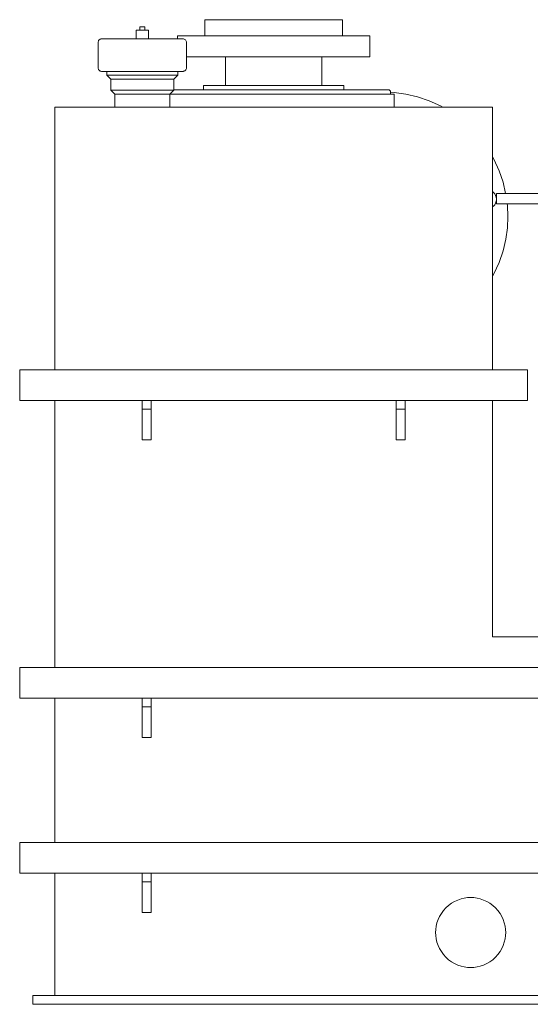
# Model space of a CAD drawing. Header units: millimetres. Extents: x -530 to 683, y -17 to 1108.
# Tile 1 of 7: x -530 to 53, y -17 to 1108. Entities that reach past the tile are written whole.
import ezdxf

# ---------------------------------------------------------------- set-up
doc = ezdxf.new("R2010")
doc.units = ezdxf.units.MM
doc.header["$MEASUREMENT"] = 0
doc.layers.add('MATERIAL 1', color=251, linetype='Continuous', true_color=0x505050)
doc.layers.add('MATERIAL 2', color=5, linetype='Continuous', true_color=0x0000ff)

msp = doc.modelspace()

# ---------------------------------------------------------------- linework, layer by layer
at = {"layer": 'MATERIAL 1', "color": 251, "linetype": 'Continuous', "lineweight": 0, "true_color": 0x505050}
for p, q in [((-318.4, 1108.1), (-318.1, 1108.1)), ((-318.4, 1089.6), (-318.4, 1108.1)), ((-318.1, 1108.1), (-317.1, 1108.1)), ((-317.1, 1108.1), (-315.4, 1108.1)), ((-315.4, 1108.1), (-312.9, 1108.1)), ((-312.9, 1108.1), (-309.7, 1108.1)), ((-309.7, 1108.1), (-305.6, 1108.1)), ((-305.6, 1108.1), (-300.9, 1108.1)), ((-300.9, 1108.1), (-295.4, 1108.1)), ((-295.4, 1108.1), (-289.4, 1108.1)), ((-289.4, 1108.1), (-282.9, 1108.1)), ((-282.9, 1108.1), (-276, 1108.1)), ((-276, 1108.1), (-268.8, 1108.1)), ((-268.8, 1108.1), (-261.5, 1108.1)), ((-261.5, 1108.1), (-254.2, 1108.1)), ((-254.2, 1108.1), (-247, 1108.1)), ((-247, 1108.1), (-239.9, 1108.1)), ((-239.9, 1108.1), (-232.9, 1108.1)), ((-232.9, 1108.1), (-225.6, 1108.1)), ((-225.6, 1108.1), (-218.3, 1108.1)), ((-218.3, 1108.1), (-211, 1108.1)), ((-211, 1108.1), (-203.9, 1108.1)), ((-203.9, 1108.1), (-197, 1108.1)), ((-197, 1108.1), (-190.4, 1108.1)), ((-190.4, 1108.1), (-184.4, 1108.1)), ((-184.4, 1108.1), (-179, 1108.1)), ((-179, 1108.1), (-174.2, 1108.1)), ((-174.2, 1108.1), (-170.2, 1108.1)), ((-170.2, 1108.1), (-166.9, 1108.1)), ((-166.9, 1108.1), (-164.5, 1108.1)), ((-164.5, 1108.1), (-162.7, 1108.1)), ((-162.7, 1108.1), (-161.7, 1108.1)), ((-161.7, 1108.1), (-161.4, 1108.1)), ((-161.4, 1108.1), (-161.4, 1089.6)), ((-396.9, 1086.1), (-396.9, 1096.1)), ((-396.8, 1096.1), (-396.9, 1096.1)), ((-396.4, 1096.1), (-396.8, 1096.1)), ((-395.8, 1096.1), (-396.4, 1096.1)), ((-394.9, 1096.1), (-395.8, 1096.1)), ((-393.8, 1096.1), (-394.9, 1096.1)), ((-392.5, 1096.1), (-393.8, 1096.1)), ((-392.9, 1096.1), (-392.9, 1100.1)), ((-392.9, 1100.1), (-392.9, 1100.1)), ((-392.7, 1100.1), (-392.9, 1100.1)), ((-392.4, 1100.1), (-392.7, 1100.1)), ((-391.2, 1096.1), (-392.5, 1096.1)), ((-392, 1100.1), (-392.4, 1100.1)), ((-391.6, 1100.1), (-392, 1100.1)), ((-391, 1100.1), (-391.6, 1100.1)), ((-389.9, 1096.1), (-391.2, 1096.1)), ((-390.5, 1100.1), (-391, 1100.1)), ((-389.9, 1100.1), (-390.5, 1100.1)), ((-389.4, 1100.1), (-389.9, 1100.1)), ((-388.6, 1096.1), (-389.9, 1096.1)), ((-388.8, 1100.1), (-389.4, 1100.1)), ((-388.3, 1100.1), (-388.8, 1100.1)), ((-387.3, 1096.1), (-388.6, 1096.1)), ((-387.8, 1100.1), (-388.3, 1100.1)), ((-387.4, 1100.1), (-387.8, 1100.1)), ((-387.1, 1100.1), (-387.4, 1100.1)), ((-386.1, 1096.1), (-387.3, 1096.1)), ((-387, 1100.1), (-387.1, 1100.1)), ((-386.9, 1100.1), (-387, 1100.1)), ((-386.9, 1100.1), (-386.9, 1096.1)), ((-385, 1096.1), (-386.1, 1096.1)), ((-384.1, 1096.1), (-385, 1096.1)), ((-383.4, 1096.1), (-384.1, 1096.1)), ((-383, 1096.1), (-383.4, 1096.1)), ((-382.9, 1096.1), (-383, 1096.1)), ((-382.9, 1086.1), (-382.9, 1096.1)), ((-440.4, 1082.9), (-440.1, 1083.6)), ((-440.4, 1082.1), (-440.4, 1082.9)), ((-440.4, 1082.1), (-440.4, 1053.1)), ((-440.1, 1083.6), (-439.8, 1084.3)), ((-439.8, 1084.3), (-439.3, 1085)), ((-439.3, 1085), (-438.6, 1085.5)), ((-438.6, 1085.5), (-437.9, 1085.8)), ((-437.9, 1085.8), (-437.2, 1086.1)), ((-436.4, 1086.1), (-437.2, 1086.1)), ((-436.3, 1086.1), (-436.4, 1086.1)), ((-436.3, 1086.1), (-436.2, 1086.1)), ((-436.2, 1086.1), (-435.6, 1086.1)), ((-435.6, 1086.1), (-434.6, 1086.1)), ((-434.6, 1086.1), (-433.2, 1086.1)), ((-431.6, 1086.1), (-433.2, 1086.1)), ((-430.2, 1086.1), (-431.6, 1086.1)), ((-430.2, 1086.1), (-428.8, 1086.1)), ((-428.8, 1086.1), (-426, 1086.1)), ((-426, 1086.1), (-422.8, 1086.1)), ((-422.8, 1086.1), (-419.2, 1086.1)), ((-419.2, 1086.1), (-415.4, 1086.1)), ((-413.2, 1086.1), (-415.4, 1086.1)), ((-410.5, 1086.1), (-413.2, 1086.1)), ((-407.7, 1086.1), (-410.5, 1086.1)), ((-404.9, 1086.1), (-407.7, 1086.1)), ((-402, 1086.1), (-404.9, 1086.1)), ((-399, 1086.1), (-402, 1086.1)), ((-396, 1086.1), (-399, 1086.1)), ((-393, 1086.1), (-396, 1086.1)), ((-389.9, 1086.1), (-393, 1086.1)), ((-386.9, 1086.1), (-389.9, 1086.1)), ((-383.8, 1086.1), (-386.9, 1086.1)), ((-380.8, 1086.1), (-383.8, 1086.1)), ((-377.8, 1086.1), (-380.8, 1086.1)), ((-374.9, 1086.1), (-377.8, 1086.1)), ((-372.1, 1086.1), (-374.9, 1086.1)), ((-369.3, 1086.1), (-372.1, 1086.1)), ((-366.7, 1086.1), (-369.3, 1086.1)), ((-366.7, 1086.1), (-364.5, 1086.1)), ((-364.5, 1086.1), (-360.6, 1086.1)), ((-360.6, 1086.1), (-357, 1086.1)), ((-357, 1086.1), (-353.8, 1086.1)), ((-353.8, 1086.1), (-351, 1086.1)), ((-349.7, 1086.1), (-351, 1086.1)), ((-349.9, 1089.6), (-349.5, 1089.6)), ((-349.9, 1086.1), (-349.9, 1089.6)), ((-348.2, 1086.1), (-349.7, 1086.1)), ((-349.5, 1089.6), (-348.1, 1089.6)), ((-347, 1086.1), (-348.2, 1086.1)), ((-348.1, 1089.6), (-345.7, 1089.6)), ((-347, 1086.1), (-346.7, 1086.1)), ((-346.7, 1086.1), (-345.2, 1086.1)), ((-345.7, 1089.6), (-342.2, 1089.6)), ((-345.2, 1086.1), (-344.2, 1086.1)), ((-344.2, 1086.1), (-343.6, 1086.1)), ((-343.4, 1086.1), (-343.6, 1086.1)), ((-343.4, 1086.1), (-342.7, 1086.1)), ((-342, 1085.8), (-342.7, 1086.1)), ((-342.2, 1089.6), (-337.6, 1089.6)), ((-341.2, 1085.5), (-342, 1085.8)), ((-340.6, 1085), (-341.2, 1085.5)), ((-340.1, 1084.3), (-340.6, 1085)), ((-339.7, 1083.6), (-340.1, 1084.3)), ((-339.5, 1082.9), (-339.7, 1083.6)), ((-339.5, 1082.9), (-339.4, 1082.1)), ((-339.4, 1053.1), (-339.4, 1082.1)), ((-337.6, 1089.6), (-332, 1089.6)), ((-332, 1089.6), (-325.3, 1089.6)), ((-325.3, 1089.6), (-317.7, 1089.6)), ((-317.7, 1089.6), (-309.3, 1089.6)), ((-309.3, 1089.6), (-300.1, 1089.6)), ((-300.1, 1089.6), (-290.4, 1089.6)), ((-290.4, 1089.6), (-280.4, 1089.6)), ((-280.4, 1089.6), (-270.2, 1089.6)), ((-270.2, 1089.6), (-259.9, 1089.6)), ((-259.9, 1089.6), (-249.8, 1089.6)), ((-249.8, 1089.6), (-239.9, 1089.6)), ((-239.9, 1089.6), (-230, 1089.6)), ((-230, 1089.6), (-219.9, 1089.6)), ((-219.9, 1089.6), (-209.7, 1089.6)), ((-209.7, 1089.6), (-199.4, 1089.6)), ((-199.4, 1089.6), (-189.4, 1089.6)), ((-189.4, 1089.6), (-179.7, 1089.6)), ((-179.7, 1089.6), (-170.6, 1089.6)), ((-170.6, 1089.6), (-162.1, 1089.6)), ((-162.1, 1089.6), (-154.5, 1089.6)), ((-154.5, 1089.6), (-147.9, 1089.6)), ((-147.9, 1089.6), (-142.2, 1089.6)), ((-142.2, 1089.6), (-137.6, 1089.6)), ((-137.6, 1089.6), (-134.2, 1089.6)), ((-134.2, 1089.6), (-131.8, 1089.6)), ((-131.8, 1089.6), (-130.4, 1089.6)), ((-130.4, 1089.6), (-129.9, 1089.6)), ((-129.9, 1089.6), (-129.9, 1065.6)), ((-339.4, 1065.6), (-337.6, 1065.6)), ((-337.6, 1065.6), (-332, 1065.6)), ((-332, 1065.6), (-325.3, 1065.6)), ((-325.3, 1065.6), (-317.7, 1065.6)), ((-317.7, 1065.6), (-309.3, 1065.6)), ((-309.3, 1065.6), (-300.1, 1065.6)), ((-300.1, 1065.6), (-290.4, 1065.6)), ((-294.9, 1033.1), (-294.9, 1065.6)), ((-290.4, 1065.6), (-280.4, 1065.6)), ((-280.4, 1065.6), (-270.2, 1065.6)), ((-270.2, 1065.6), (-259.9, 1065.6)), ((-259.9, 1065.6), (-249.8, 1065.6)), ((-249.8, 1065.6), (-239.9, 1065.6)), ((-239.9, 1065.6), (-230, 1065.6)), ((-230, 1065.6), (-219.9, 1065.6)), ((-219.9, 1065.6), (-209.7, 1065.6)), ((-209.7, 1065.6), (-199.4, 1065.6)), ((-199.4, 1065.6), (-189.4, 1065.6)), ((-189.4, 1065.6), (-179.7, 1065.6)), ((-184.9, 1065.6), (-184.9, 1033.1)), ((-179.7, 1065.6), (-170.6, 1065.6)), ((-170.6, 1065.6), (-162.1, 1065.6)), ((-162.1, 1065.6), (-154.5, 1065.6)), ((-154.5, 1065.6), (-147.9, 1065.6)), ((-147.9, 1065.6), (-142.2, 1065.6)), ((-142.2, 1065.6), (-137.6, 1065.6)), ((-137.6, 1065.6), (-134.2, 1065.6)), ((-134.2, 1065.6), (-131.8, 1065.6)), ((-131.8, 1065.6), (-130.4, 1065.6)), ((-130.4, 1065.6), (-129.9, 1065.6)), ((-440.4, 1052.4), (-440.4, 1053.1)), ((-440.1, 1051.7), (-440.4, 1052.4)), ((-439.8, 1050.9), (-440.1, 1051.7)), ((-439.3, 1050.3), (-439.8, 1050.9)), ((-438.6, 1049.8), (-439.3, 1050.3)), ((-437.9, 1049.4), (-438.6, 1049.8)), ((-437.2, 1049.2), (-437.9, 1049.4)), ((-437.2, 1049.2), (-436.4, 1049.1)), ((-436.3, 1049.1), (-436.4, 1049.1)), ((-436.2, 1049.1), (-436.3, 1049.1)), ((-435.6, 1049.1), (-436.2, 1049.1)), ((-434.6, 1049.1), (-435.6, 1049.1)), ((-433.2, 1049.1), (-434.6, 1049.1)), ((-433.2, 1049.1), (-431.6, 1049.1)), ((-430.2, 1049.1), (-431.6, 1049.1)), ((-430.4, 1049.1), (-430.4, 1044.6)), ((-428.8, 1049.1), (-430.2, 1049.1)), ((-426, 1049.1), (-428.8, 1049.1)), ((-422.8, 1049.1), (-426, 1049.1)), ((-419.2, 1049.1), (-422.8, 1049.1)), ((-415.4, 1049.1), (-419.2, 1049.1)), ((-413.2, 1049.1), (-415.4, 1049.1)), ((-410.5, 1049.1), (-413.2, 1049.1)), ((-407.7, 1049.1), (-410.5, 1049.1)), ((-404.9, 1049.1), (-407.7, 1049.1)), ((-402, 1049.1), (-404.9, 1049.1)), ((-399, 1049.1), (-402, 1049.1)), ((-396, 1049.1), (-399, 1049.1)), ((-393, 1049.1), (-396, 1049.1)), ((-389.9, 1049.1), (-393, 1049.1)), ((-386.9, 1049.1), (-389.9, 1049.1)), ((-383.8, 1049.1), (-386.9, 1049.1)), ((-380.8, 1049.1), (-383.8, 1049.1)), ((-377.8, 1049.1), (-380.8, 1049.1)), ((-374.9, 1049.1), (-377.8, 1049.1)), ((-372.1, 1049.1), (-374.9, 1049.1)), ((-369.3, 1049.1), (-372.1, 1049.1)), ((-366.7, 1049.1), (-369.3, 1049.1)), ((-364.5, 1049.1), (-366.7, 1049.1)), ((-360.6, 1049.1), (-364.5, 1049.1)), ((-357, 1049.1), (-360.6, 1049.1)), ((-353.8, 1049.1), (-357, 1049.1)), ((-351, 1049.1), (-353.8, 1049.1)), ((-351, 1049.1), (-349.7, 1049.1)), ((-348.2, 1049.1), (-349.7, 1049.1)), ((-349.4, 1044.6), (-349.4, 1049.1)), ((-347, 1049.1), (-348.2, 1049.1)), ((-346.7, 1049.1), (-347, 1049.1)), ((-345.2, 1049.1), (-346.7, 1049.1)), ((-344.2, 1049.1), (-345.2, 1049.1)), ((-343.6, 1049.1), (-344.2, 1049.1)), ((-343.6, 1049.1), (-343.4, 1049.1)), ((-342.7, 1049.2), (-343.4, 1049.1)), ((-342.7, 1049.2), (-342, 1049.4)), ((-342, 1049.4), (-341.2, 1049.8)), ((-341.2, 1049.8), (-340.6, 1050.3)), ((-340.6, 1050.3), (-340.1, 1050.9)), ((-340.1, 1050.9), (-339.7, 1051.7)), ((-339.7, 1051.7), (-339.5, 1052.4)), ((-339.5, 1052.4), (-339.4, 1053.1)), ((-430.3, 1044.6), (-430.4, 1044.6)), ((-430.4, 1044.6), (-425.9, 1040.1)), ((-429.7, 1044.6), (-430.3, 1044.6)), ((-428.9, 1044.6), (-429.7, 1044.6)), ((-427.6, 1044.6), (-428.9, 1044.6)), ((-425.9, 1044.6), (-427.6, 1044.6)), ((-423.8, 1044.6), (-425.9, 1044.6)), ((-425.9, 1027.6), (-425.9, 1040.1)), ((-425.8, 1040.1), (-425.9, 1040.1)), ((-425.3, 1040.1), (-425.8, 1040.1)), ((-424.5, 1040.1), (-425.3, 1040.1)), ((-423.4, 1040.1), (-424.5, 1040.1)), ((-421.4, 1044.6), (-423.8, 1044.6)), ((-421.9, 1040.1), (-423.4, 1040.1)), ((-420.1, 1040.1), (-421.9, 1040.1)), ((-418.6, 1044.6), (-421.4, 1044.6)), ((-417.9, 1040.1), (-420.1, 1040.1)), ((-417, 1044.6), (-418.6, 1044.6)), ((-415.4, 1040.1), (-417.9, 1040.1)), ((-415.5, 1044.6), (-417, 1044.6)), ((-413.7, 1044.6), (-415.5, 1044.6)), ((-414, 1040.1), (-415.4, 1040.1)), ((-412.6, 1040.1), (-414, 1040.1)), ((-413.7, 1044.6), (-410.7, 1044.6)), ((-411.1, 1040.1), (-412.6, 1040.1)), ((-409.6, 1040.1), (-411.1, 1040.1)), ((-410.7, 1044.6), (-407.4, 1044.6)), ((-406.5, 1040.1), (-409.6, 1040.1)), ((-407.4, 1044.6), (-403.8, 1044.6)), ((-403.2, 1040.1), (-406.5, 1040.1)), ((-403.8, 1044.6), (-400, 1044.6)), ((-399.8, 1040.1), (-403.2, 1040.1)), ((-400, 1044.6), (-396, 1044.6)), ((-396.5, 1040.1), (-399.8, 1040.1)), ((-393.2, 1040.1), (-396.5, 1040.1)), ((-396, 1044.6), (-391.9, 1044.6)), ((-389.9, 1040.1), (-393.2, 1040.1)), ((-391.9, 1044.6), (-389.9, 1044.6)), ((-386.1, 1044.6), (-389.9, 1044.6)), ((-386.7, 1040.1), (-389.9, 1040.1)), ((-383.4, 1040.1), (-386.7, 1040.1)), ((-382.2, 1044.6), (-386.1, 1044.6)), ((-380, 1040.1), (-383.4, 1040.1)), ((-378.3, 1044.6), (-382.2, 1044.6)), ((-376.7, 1040.1), (-380, 1040.1)), ((-374.5, 1044.6), (-378.3, 1044.6)), ((-373.4, 1040.1), (-376.7, 1040.1)), ((-370.9, 1044.6), (-374.5, 1044.6)), ((-370.2, 1040.1), (-373.4, 1040.1)), ((-367.4, 1044.6), (-370.9, 1044.6)), ((-367.2, 1040.1), (-370.2, 1040.1)), ((-364.1, 1044.6), (-367.4, 1044.6)), ((-364.5, 1040.1), (-367.2, 1040.1)), ((-363.2, 1040.1), (-364.5, 1040.1)), ((-361.2, 1044.6), (-364.1, 1044.6)), ((-362, 1040.1), (-363.2, 1040.1)), ((-360.8, 1040.1), (-362, 1040.1)), ((-358.5, 1044.6), (-361.2, 1044.6)), ((-359.8, 1040.1), (-360.8, 1040.1)), ((-357.9, 1040.1), (-359.8, 1040.1)), ((-356.2, 1044.6), (-358.5, 1044.6)), ((-356.5, 1040.1), (-357.9, 1040.1)), ((-355.3, 1040.1), (-356.5, 1040.1)), ((-354.2, 1044.6), (-356.2, 1044.6)), ((-354.5, 1040.1), (-355.3, 1040.1)), ((-354.1, 1040.1), (-354.5, 1040.1)), ((-352.6, 1044.6), (-354.2, 1044.6)), ((-353.9, 1040.1), (-354.1, 1040.1)), ((-349.4, 1044.6), (-353.9, 1040.1)), ((-353.9, 1040.1), (-353.9, 1027.6)), ((-351.2, 1044.6), (-352.6, 1044.6)), ((-350.2, 1044.6), (-351.2, 1044.6)), ((-349.6, 1044.6), (-350.2, 1044.6)), ((-349.4, 1044.6), (-349.6, 1044.6)), ((-421.4, 1023.1), (-425.9, 1027.6)), ((-425.8, 1027.6), (-425.9, 1027.6)), ((-425.3, 1027.6), (-425.8, 1027.6)), ((-424.5, 1027.6), (-425.3, 1027.6)), ((-423.4, 1027.6), (-424.5, 1027.6)), ((-421.9, 1027.6), (-423.4, 1027.6)), ((-420.1, 1027.6), (-421.9, 1027.6)), ((-417.9, 1027.6), (-420.1, 1027.6)), ((-415.4, 1027.6), (-417.9, 1027.6)), ((-414, 1027.6), (-415.4, 1027.6)), ((-412.6, 1027.6), (-414, 1027.6)), ((-411.1, 1027.6), (-412.6, 1027.6)), ((-411.1, 1027.6), (-408.4, 1027.6)), ((-408.4, 1027.6), (-405.4, 1027.6)), ((-405.4, 1027.6), (-402.3, 1027.6)), ((-402.3, 1027.6), (-398.9, 1027.6)), ((-398.9, 1027.6), (-395.3, 1027.6)), ((-395.3, 1027.6), (-391.7, 1027.6)), ((-391.7, 1027.6), (-389.9, 1027.6)), ((-386.5, 1027.6), (-389.9, 1027.6)), ((-383.1, 1027.6), (-386.5, 1027.6)), ((-379.6, 1027.6), (-383.1, 1027.6)), ((-376.2, 1027.6), (-379.6, 1027.6)), ((-373, 1027.6), (-376.2, 1027.6)), ((-369.9, 1027.6), (-373, 1027.6)), ((-367, 1027.6), (-369.9, 1027.6)), ((-364.4, 1027.6), (-367, 1027.6)), ((-362, 1027.6), (-364.4, 1027.6)), ((-359.9, 1027.6), (-362, 1027.6)), ((-358.2, 1027.6), (-359.9, 1027.6)), ((-353.9, 1027.6), (-358.4, 1023.1)), ((-356.7, 1027.6), (-358.2, 1027.6)), ((-355.5, 1027.6), (-356.7, 1027.6)), ((-354.6, 1027.6), (-355.5, 1027.6)), ((-354.1, 1027.6), (-354.6, 1027.6)), ((-353.9, 1027.6), (-354.1, 1027.6)), ((-353.9, 1028.1), (-349.6, 1028.1)), ((-349.6, 1028.1), (-341.6, 1028.1)), ((-341.6, 1028.1), (-332.6, 1028.1)), ((-322.5, 1028.1), (-332.6, 1028.1)), ((-322.5, 1028.1), (-312.7, 1028.1)), ((-319.9, 1033.1), (-319.6, 1033.1)), ((-319.9, 1028.1), (-319.9, 1033.1)), ((-319.6, 1033.1), (-318.6, 1033.1)), ((-318.6, 1033.1), (-316.8, 1033.1)), ((-316.8, 1033.1), (-314.3, 1033.1)), ((-314.3, 1033.1), (-311, 1033.1)), ((-311.6, 1028.1), (-312.7, 1028.1)), ((-311.6, 1028.1), (-300.1, 1028.1)), ((-311, 1033.1), (-306.9, 1033.1)), ((-306.9, 1033.1), (-302, 1033.1)), ((-302, 1033.1), (-296.5, 1033.1)), ((-300.1, 1028.1), (-288.1, 1028.1)), ((-296.5, 1033.1), (-290.3, 1033.1)), ((-290.3, 1033.1), (-283.7, 1033.1)), ((-288.1, 1028.1), (-278, 1028.1)), ((-283.7, 1033.1), (-276.7, 1033.1)), ((-265.5, 1028.1), (-278, 1028.1)), ((-276.7, 1033.1), (-269.4, 1033.1)), ((-269.4, 1033.1), (-261.9, 1033.1)), ((-252.8, 1028.1), (-265.5, 1028.1)), ((-261.9, 1033.1), (-254.5, 1033.1)), ((-254.5, 1033.1), (-247.1, 1033.1)), ((-239.9, 1028.1), (-252.8, 1028.1)), ((-247.1, 1033.1), (-239.9, 1033.1)), ((-239.9, 1033.1), (-232.7, 1033.1)), ((-227.1, 1028.1), (-239.9, 1028.1)), ((-232.7, 1033.1), (-225.4, 1033.1)), ((-214.4, 1028.1), (-227.1, 1028.1)), ((-225.4, 1033.1), (-217.9, 1033.1)), ((-217.9, 1033.1), (-210.5, 1033.1)), ((-201.9, 1028.1), (-214.4, 1028.1)), ((-210.5, 1033.1), (-203.2, 1033.1)), ((-203.2, 1033.1), (-196.1, 1033.1)), ((-201.9, 1028.1), (-191.7, 1028.1)), ((-196.1, 1033.1), (-189.5, 1033.1)), ((-191.7, 1028.1), (-179.8, 1028.1)), ((-189.5, 1033.1), (-183.4, 1033.1)), ((-183.4, 1033.1), (-177.8, 1033.1)), ((-179.8, 1028.1), (-168.2, 1028.1)), ((-177.8, 1033.1), (-173, 1033.1)), ((-173, 1033.1), (-168.9, 1033.1)), ((-168.9, 1033.1), (-165.5, 1033.1)), ((-167.1, 1028.1), (-168.2, 1028.1)), ((-167.1, 1028.1), (-157.4, 1028.1)), ((-165.5, 1033.1), (-163, 1033.1)), ((-163, 1033.1), (-161.3, 1033.1)), ((-161.3, 1033.1), (-160.2, 1033.1)), ((-160.2, 1033.1), (-159.9, 1033.1)), ((-159.9, 1033.1), (-159.9, 1028.1)), ((-147.3, 1028.1), (-157.4, 1028.1)), ((-147.3, 1028.1), (-138.2, 1028.1)), ((-138.2, 1028.1), (-130.3, 1028.1)), ((-130.3, 1028.1), (-123.6, 1028.1)), ((-123.6, 1028.1), (-118.1, 1028.1)), ((-118.1, 1028.1), (-114, 1028.1)), ((-114, 1028.1), (-111.1, 1028.1)), ((-111.1, 1028.1), (-109.5, 1028.1)), ((-109.5, 1028.1), (-108.9, 1028.1)), ((-108.5, 1028.1), (-108.9, 1028.1)), ((-108, 1027.9), (-108.5, 1028.1)), ((-107.6, 1027.7), (-108, 1027.9)), ((-107.2, 1027.4), (-107.6, 1027.7)), ((-106.8, 1027), (-107.2, 1027.4)), ((-106.6, 1026.5), (-106.8, 1027)), ((-106.5, 1026.1), (-106.6, 1026.5)), ((-106.4, 1025.6), (-106.5, 1026.1)), ((-106.4, 1025.6), (-106.4, 1023.1)), ((-106.4, 1025.2), (-102.1, 1025)), ((-102.1, 1025), (-89, 1023.2)), ((-421.4, 1008.1), (-421.4, 1023.1)), ((-421.3, 1023.1), (-421.4, 1023.1)), ((-420.9, 1023.1), (-421.3, 1023.1)), ((-420.2, 1023.1), (-420.9, 1023.1)), ((-419.2, 1023.1), (-420.2, 1023.1)), ((-417.9, 1023.1), (-419.2, 1023.1)), ((-416.3, 1023.1), (-417.9, 1023.1)), ((-414.4, 1023.1), (-416.3, 1023.1)), ((-412.2, 1023.1), (-414.4, 1023.1)), ((-411, 1023.1), (-412.2, 1023.1)), ((-409.8, 1023.1), (-411, 1023.1)), ((-408.4, 1023.1), (-409.8, 1023.1)), ((-407.2, 1023.1), (-408.4, 1023.1)), ((-404.4, 1023.1), (-407.2, 1023.1)), ((-401.5, 1023.1), (-404.4, 1023.1)), ((-398.6, 1023.1), (-401.5, 1023.1)), ((-395.7, 1023.1), (-398.6, 1023.1)), ((-392.8, 1023.1), (-395.7, 1023.1)), ((-389.9, 1023.1), (-392.8, 1023.1)), ((-387.1, 1023.1), (-389.9, 1023.1)), ((-384.2, 1023.1), (-387.1, 1023.1)), ((-381.3, 1023.1), (-384.2, 1023.1)), ((-378.3, 1023.1), (-381.3, 1023.1)), ((-375.5, 1023.1), (-378.3, 1023.1)), ((-372.7, 1023.1), (-375.5, 1023.1)), ((-370.1, 1023.1), (-372.7, 1023.1)), ((-367.6, 1023.1), (-370.1, 1023.1)), ((-366.5, 1023.1), (-367.6, 1023.1)), ((-365.5, 1023.1), (-366.5, 1023.1)), ((-364.5, 1023.1), (-365.5, 1023.1)), ((-363.6, 1023.1), (-364.5, 1023.1)), ((-361.9, 1023.1), (-363.6, 1023.1)), ((-360.6, 1023.1), (-361.9, 1023.1)), ((-359.6, 1023.1), (-360.6, 1023.1)), ((-358.9, 1023.1), (-359.6, 1023.1)), ((-358.6, 1023.1), (-358.9, 1023.1)), ((-358.4, 1023.1), (-358.6, 1023.1)), ((-358.4, 1008.1), (-358.4, 1023.1)), ((-355, 1023.1), (-358.4, 1023.1)), ((-346.7, 1023.1), (-355, 1023.1)), ((-337.2, 1023.1), (-346.7, 1023.1)), ((-326.6, 1023.1), (-337.2, 1023.1)), ((-315.2, 1023.1), (-326.6, 1023.1)), ((-303.1, 1023.1), (-315.2, 1023.1)), ((-290.5, 1023.1), (-303.1, 1023.1)), ((-277.8, 1023.1), (-290.5, 1023.1)), ((-264.9, 1023.1), (-277.8, 1023.1)), ((-252.3, 1023.1), (-264.9, 1023.1)), ((-239.9, 1023.1), (-252.3, 1023.1)), ((-227.6, 1023.1), (-239.9, 1023.1)), ((-214.9, 1023.1), (-227.6, 1023.1)), ((-202.1, 1023.1), (-214.9, 1023.1)), ((-189.3, 1023.1), (-202.1, 1023.1)), ((-176.8, 1023.1), (-189.3, 1023.1)), ((-164.7, 1023.1), (-176.8, 1023.1)), ((-153.3, 1023.1), (-164.7, 1023.1)), ((-142.7, 1023.1), (-153.3, 1023.1)), ((-133.2, 1023.1), (-142.7, 1023.1)), ((-124.8, 1023.1), (-133.2, 1023.1)), ((-117.8, 1023.1), (-124.8, 1023.1)), ((-112.1, 1023.1), (-117.8, 1023.1)), ((-107.7, 1023.1), (-112.1, 1023.1)), ((-104.7, 1023.1), (-107.7, 1023.1)), ((-103, 1023.1), (-104.7, 1023.1)), ((-102.4, 1023.1), (-103, 1023.1)), ((-102.4, 1008.1), (-102.4, 1023.1)), ((-89, 1023.2), (-75.7, 1020.1)), ((-75.7, 1020.1), (-62.5, 1015.6)), ((-62.5, 1015.6), (-49.5, 1009.7)), ((-489.9, 1008.1), (10.1, 1008.1)), ((-489.9, 708.1), (-489.9, 1008.1)), ((-49.5, 1009.7), (-46.8, 1008.1)), ((10.1, 1008.1), (10.1, 708.1)), ((10.1, 951.3), (11.7, 948.6)), ((11.7, 948.6), (17.6, 935.6)), ((17.6, 935.6), (22.1, 922.3)), ((11.2, 910.7), (10.1, 911.7)), ((22.1, 922.3), (25, 909.7)), ((12.5, 909.2), (11.2, 910.7)), ((13.5, 907.3), (12.5, 909.2)), ((14.2, 905.2), (13.5, 907.3)), ((13.5, 898.6), (14.2, 900.7)), ((14.4, 903.6), (14.2, 905.2)), ((14.2, 900.7), (14.4, 902.3)), ((10.1, 894.2), (11.2, 895.2)), ((11.2, 895.2), (12.5, 896.7)), ((12.5, 896.7), (13.5, 898.6)), ((26.8, 897.7), (27, 895.9)), ((27, 895.9), (27.6, 883.1)), ((27.6, 883.1), (27, 870.3)), ((27, 870.3), (25.2, 857.2)), ((25.2, 857.2), (22.1, 843.9)), ((22.1, 843.9), (17.6, 830.7)), ((17.6, 830.7), (11.7, 817.7)), ((11.7, 817.7), (10.1, 815)), ((-529.9, 673.1), (-529.9, 708.1)), ((-529.9, 708.1), (50.1, 708.1)), ((50.1, 673.1), (50.1, 708.1)), ((-389.9, 673.1), (-529.9, 673.1)), ((-489.9, 368.1), (-489.9, 673.1)), ((-379.9, 673.1), (-389.9, 673.1)), ((-389.9, 673.1), (-389.9, 663.1)), ((-99.9, 673.1), (-379.9, 673.1)), ((-379.9, 663.1), (-379.9, 673.1)), ((-89.9, 673.1), (-99.9, 673.1)), ((-99.9, 673.1), (-99.9, 663.1)), ((50.1, 673.1), (-89.9, 673.1)), ((-89.9, 663.1), (-89.9, 673.1)), ((10.1, 673.1), (10.1, 403.1)), ((-389.9, 663.1), (-379.9, 663.1)), ((-389.9, 663.1), (-389.9, 628.1)), ((-379.9, 628.1), (-379.9, 663.1)), ((-99.9, 663.1), (-89.9, 663.1)), ((-99.9, 663.1), (-99.9, 628.1)), ((-89.9, 628.1), (-89.9, 663.1)), ((-389.9, 628.1), (-379.9, 628.1)), ((-99.9, 628.1), (-89.9, 628.1)), ((10.1, 403.1), (460.1, 403.1)), ((-529.9, 333.1), (-529.9, 368.1)), ((-529.9, 368.1), (500.1, 368.1)), ((-389.9, 333.1), (-529.9, 333.1)), ((-489.9, 333.1), (-489.9, 168.1)), ((-379.9, 333.1), (-389.9, 333.1)), ((-389.9, 333.1), (-389.9, 323.1)), ((350.1, 333.1), (-379.9, 333.1)), ((-379.9, 323.1), (-379.9, 333.1)), ((-389.9, 323.1), (-379.9, 323.1)), ((-389.9, 323.1), (-389.9, 288.1)), ((-379.9, 288.1), (-379.9, 323.1)), ((-389.9, 288.1), (-379.9, 288.1)), ((-529.9, 133.1), (-529.9, 168.1)), ((-529.9, 168.1), (500.1, 168.1)), ((-389.9, 133.1), (-529.9, 133.1)), ((-489.9, 133.1), (-489.9, -6.9)), ((-379.9, 133.1), (-389.9, 133.1)), ((-389.9, 133.1), (-389.9, 123.1)), ((350.1, 133.1), (-379.9, 133.1)), ((-379.9, 123.1), (-379.9, 133.1)), ((-389.9, 123.1), (-379.9, 123.1)), ((-389.9, 123.1), (-389.9, 88.1)), ((-379.9, 88.1), (-379.9, 123.1)), ((-33.3, 100.7), (-29.6, 102.3)), ((-29.6, 102.3), (-25.9, 103.6)), ((-25.9, 103.6), (-22.2, 104.5)), ((-22.2, 104.5), (-18.5, 105)), ((-18.5, 105), (-14.9, 105.1)), ((-14.9, 105.1), (-11.3, 105)), ((-11.3, 105), (-7.6, 104.5)), ((-7.6, 104.5), (-3.9, 103.6)), ((-3.9, 103.6), (-0.2, 102.3)), ((-0.2, 102.3), (3.4, 100.7)), ((-48.4, 87), (-46, 90.4)), ((-46, 90.4), (-43.2, 93.4)), ((-43.2, 93.4), (-40.1, 96.2)), ((-40.1, 96.2), (-36.8, 98.6)), ((-36.8, 98.6), (-33.3, 100.7)), ((3.4, 100.7), (7, 98.6)), ((7, 98.6), (10.3, 96.2)), ((10.3, 96.2), (13.4, 93.4)), ((13.4, 93.4), (16.1, 90.4)), ((16.1, 90.4), (18.6, 87)), ((-389.9, 88.1), (-379.9, 88.1)), ((-53.4, 76.2), (-52.1, 79.9)), ((-52.1, 79.9), (-50.5, 83.5)), ((-50.5, 83.5), (-48.4, 87)), ((18.6, 87), (20.6, 83.5)), ((20.6, 83.5), (22.3, 79.9)), ((22.3, 79.9), (23.5, 76.2)), ((-54.9, 65.1), (-54.8, 68.7)), ((-54.8, 68.7), (-54.3, 72.4)), ((-54.3, 72.4), (-53.4, 76.2)), ((23.5, 76.2), (24.4, 72.4)), ((24.4, 72.4), (24.9, 68.7)), ((24.9, 68.7), (25.1, 65.1)), ((-54.8, 61.6), (-54.9, 65.1)), ((-54.3, 57.9), (-54.8, 61.6)), ((-53.4, 54.1), (-54.3, 57.9)), ((24.4, 57.9), (23.5, 54.1)), ((24.9, 61.6), (24.4, 57.9)), ((25.1, 65.1), (24.9, 61.6)), ((-52.1, 50.4), (-53.4, 54.1)), ((-50.5, 46.8), (-52.1, 50.4)), ((-48.4, 43.3), (-50.5, 46.8)), ((20.6, 46.8), (18.6, 43.3)), ((22.3, 50.4), (20.6, 46.8)), ((23.5, 54.1), (22.3, 50.4)), ((-46, 39.9), (-48.4, 43.3)), ((-43.2, 36.9), (-46, 39.9)), ((-40.1, 34.1), (-43.2, 36.9)), ((-36.8, 31.7), (-40.1, 34.1)), ((10.3, 34.1), (7, 31.7)), ((13.4, 36.9), (10.3, 34.1)), ((16.1, 39.9), (13.4, 36.9)), ((18.6, 43.3), (16.1, 39.9)), ((-33.3, 29.6), (-36.8, 31.7)), ((-29.6, 28), (-33.3, 29.6)), ((-25.9, 26.7), (-29.6, 28)), ((-22.2, 25.8), (-25.9, 26.7)), ((-18.5, 25.3), (-22.2, 25.8)), ((-14.9, 25.1), (-18.5, 25.3)), ((-11.3, 25.3), (-14.9, 25.1)), ((-7.6, 25.8), (-11.3, 25.3)), ((-3.9, 26.7), (-7.6, 25.8)), ((-0.2, 28), (-3.9, 26.7)), ((3.4, 29.6), (-0.2, 28)), ((7, 31.7), (3.4, 29.6)), ((-514.9, -6.9), (485.1, -6.9)), ((-514.9, -16.9), (-514.9, -6.9)), ((485.1, -16.9), (-514.9, -16.9))]:
    msp.add_line(p, q, dxfattribs=at)
at = {"layer": 'MATERIAL 2', "color": 5, "linetype": 'Continuous', "lineweight": 0, "true_color": 0x0000ff}
for p, q in [((114.4, 909.7), (14.4, 909.7)), ((14.4, 909.7), (14.4, 909.6)), ((14.4, 909.6), (14.4, 909.3)), ((14.4, 909.3), (14.4, 908.7)), ((14.4, 908.7), (14.4, 907.9)), ((14.4, 907.9), (14.4, 907)), ((14.4, 907), (14.4, 905.9)), ((14.4, 905.9), (14.4, 904.8)), ((14.4, 904.8), (14.4, 903.7)), ((14.4, 903.7), (14.4, 902.6)), ((14.4, 902.6), (14.4, 901.5)), ((14.4, 901.5), (14.4, 900.4)), ((14.4, 900.4), (14.4, 899.4)), ((14.4, 899.4), (14.4, 898.7)), ((14.4, 898.7), (14.4, 898.1)), ((14.4, 898.1), (14.4, 897.8)), ((14.4, 897.8), (14.4, 897.7)), ((114.4, 897.7), (14.4, 897.7))]:
    msp.add_line(p, q, dxfattribs=at)

doc.saveas('drawing.dxf')
